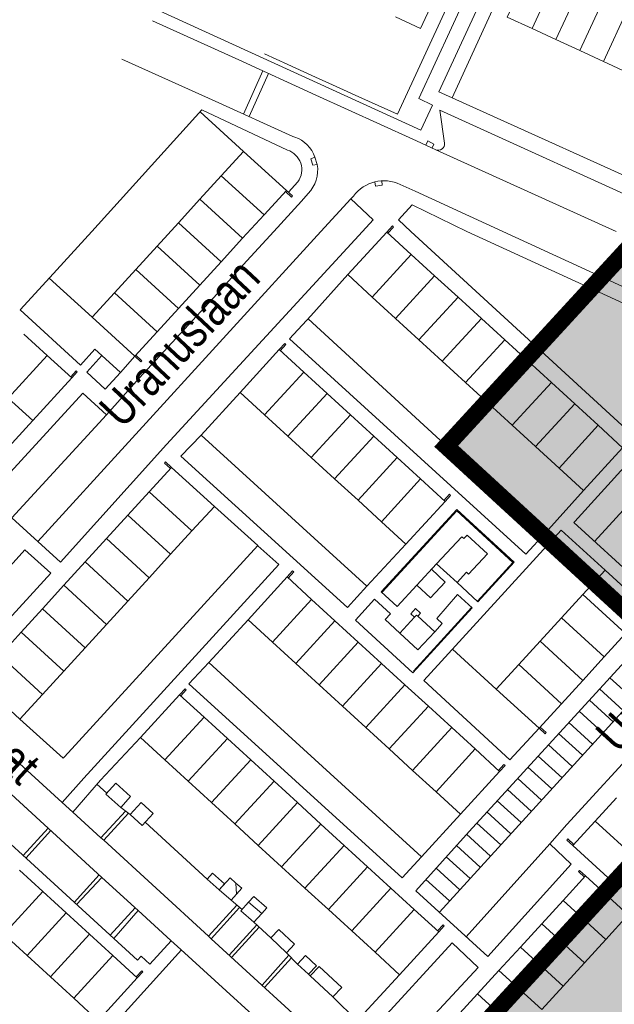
# Model space of a CAD drawing. Header units: metres. Extents: x 111546 to 149831, y 498798 to 507863.
# Tile 38 of 256: x 112635 to 112652, y 500544 to 500573. Entities that reach past the tile are written whole.
import ezdxf

# ---------------------------------------------------------------- set-up
doc = ezdxf.new("R2010")
doc.units = ezdxf.units.M
for name, color, linetype in [('bladindeeling kader-4', 170, 'Continuous'), ('bladindeling hatch kader 1', 254, 'Continuous'), ('bladindeling hatch kader 2', 254, 'Continuous')]:
    doc.layers.add(name, color=color, linetype=linetype)
doc.layers.add('bladindeling', color=7, linetype='Continuous', lineweight=5)
doc.styles.add('Zaanstad', font='ARIALN.TTF')

msp = doc.modelspace()

# ---------------------------------------------------------------- hatches: boundary and pattern name
at = {"layer": 'bladindeling hatch kader 1'}
h = msp.add_hatch(color=256, dxfattribs=at)
h.dxf.hatch_style = 1
h.paths.add_polyline_path([(112666.384, 500581.2794), (112692.3442, 500557.4199), (112673.3546, 500536.7585), (112647.3945, 500560.6181)])
at = {"layer": 'bladindeling hatch kader 2'}
h = msp.add_hatch(color=256, dxfattribs=at)
h.dxf.hatch_style = 1
h.paths.add_polyline_path([(112657.3788, 500553.2568), (112683.3389, 500529.3973), (112664.3494, 500508.7359), (112638.3893, 500532.5954)])

# ---------------------------------------------------------------- linework, layer by layer
at = {"layer": 'bladindeeling kader-4', "linetype": 'ByBlock', "const_width": 0.5}
for points in [[(112666.384, 500581.2794), (112692.3442, 500557.4199), (112673.3546, 500536.7585), (112647.3945, 500560.6181)], [(112657.3788, 500553.2568), (112683.3389, 500529.3973), (112664.3494, 500508.7359), (112638.3893, 500532.5954)]]:
    msp.add_lwpolyline(points, close=True, dxfattribs=at)
at = {"layer": 'bladindeling'}
for p, q in [((112649.9057, 500575.9873), (112647.5708, 500570.8711)), ((112650.6262, 500574.4264), (112649.923, 500572.9103)), ((112651.3264, 500574.1027), (112650.6232, 500572.5866)), ((112652.0266, 500573.779), (112651.3234, 500572.2627)), ((112652.7268, 500573.4553), (112652.0238, 500571.939)), ((112649.923, 500572.9103), (112650.6232, 500572.5866)), ((112650.6232, 500572.5866), (112651.3234, 500572.2627)), ((112642.0457, 500572.1665), (112642.7307, 500571.8549)), ((112651.3234, 500572.2627), (112652.0238, 500571.939)), ((112642.7307, 500571.8549), (112643.439, 500571.5327)), ((112652.0238, 500571.939), (112652.724, 500571.6153)), ((112641.4234, 500570.3944), (112641.9913, 500571.6679)), ((112641.5912, 500570.3184), (112642.1583, 500571.5917)), ((112643.439, 500571.5327), (112644.1532, 500571.2078)), ((112644.1532, 500571.2078), (112644.8212, 500570.9039)), ((112641.4275, 500569.2943), (112640.1458, 500570.4564)), ((112642.9392, 500569.7133), (112642.8759, 500569.7362)), ((112646.5235, 500569.6034), (112647.0845, 500569.3446)), ((112641.4275, 500569.2943), (112640.7687, 500568.5728)), ((112647.0845, 500569.3446), (112652.3962, 500566.939)), ((112643.5295, 500569.1261), (112643.5985, 500568.9089)), ((112640.7687, 500568.5728), (112640.1404, 500567.8848)), ((112642.0293, 500567.4249), (112640.7687, 500568.5728)), ((112643.0266, 500568.3991), (112642.7471, 500568.0924)), ((112643.3272, 500568.0551), (112643.1289, 500567.8329)), ((112640.1404, 500567.8848), (112639.5121, 500567.1968)), ((112640.1404, 500567.8848), (112641.4008, 500566.7365)), ((112642.3145, 500566.939), (112643.1289, 500567.8329)), ((112643.7072, 500566.939), (112644.5895, 500567.8986)), ((112639.5121, 500567.1968), (112638.8838, 500566.5088)), ((112639.5121, 500567.1968), (112640.7725, 500566.0486)), ((112641.4008, 500566.7365), (112642.0293, 500567.4249)), ((112635.3723, 500557.8098), (112643.7072, 500566.939)), ((112641.4199, 500565.9572), (112642.3145, 500566.939)), ((112640.7725, 500566.0486), (112641.4008, 500566.7365)), ((112638.8838, 500566.5088), (112638.2557, 500565.8208)), ((112638.8838, 500566.5088), (112640.1442, 500565.3606)), ((112640.1442, 500565.3606), (112640.7725, 500566.0486)), ((112645.2161, 500565.0071), (112646.3666, 500566.2623)), ((112646.3666, 500566.2623), (112647.0537, 500565.6337)), ((112638.2557, 500565.8208), (112637.6274, 500565.1327)), ((112638.2557, 500565.8208), (112639.5159, 500564.6727)), ((112636.9686, 500564.4113), (112635.7079, 500565.5652)), ((112643.4094, 500564.456), (112644.4953, 500565.6665)), ((112645.9032, 500564.3783), (112647.0537, 500565.6337)), ((112647.0537, 500565.6337), (112647.7411, 500565.005)), ((112639.5159, 500564.6727), (112640.1442, 500565.3606)), ((112637.6274, 500565.1327), (112638.8876, 500563.9847)), ((112645.9032, 500564.3783), (112645.2161, 500565.0071)), ((112646.5904, 500563.7494), (112647.7411, 500565.005)), ((112647.7411, 500565.005), (112648.4282, 500564.3764)), ((112638.8876, 500563.9847), (112639.5159, 500564.6727)), ((112650.2555, 500557.9976), (112643.3293, 500564.3702)), ((112646.5904, 500563.7494), (112645.9032, 500564.3783)), ((112647.2773, 500563.1208), (112648.4282, 500564.3764)), ((112648.4282, 500564.3764), (112649.1155, 500563.7477)), ((112634.9612, 500563.919), (112635.6482, 500563.2916)), ((112647.2773, 500563.1208), (112646.5904, 500563.7494)), ((112647.9645, 500562.492), (112649.1155, 500563.7477)), ((112649.1155, 500563.7477), (112649.8026, 500563.1191)), ((112635.6482, 500563.2916), (112634.4999, 500562.0343)), ((112638.2287, 500563.2634), (112637.8011, 500562.79)), ((112647.9645, 500562.492), (112647.2773, 500563.1208)), ((112648.6516, 500561.8633), (112649.8026, 500563.1191)), ((112649.8026, 500563.1191), (112650.4899, 500562.4906)), ((112642.0457, 500561.5432), (112643.1975, 500562.7997)), ((112643.1975, 500562.7997), (112643.8857, 500562.1705)), ((112648.6516, 500561.8633), (112647.9645, 500562.492)), ((112649.3387, 500561.2345), (112650.4899, 500562.4906)), ((112650.4899, 500562.4906), (112651.1771, 500561.8619)), ((112640.1762, 500560.9404), (112641.3248, 500562.2027)), ((112642.0457, 500561.5432), (112641.3248, 500562.2027)), ((112642.7337, 500560.9139), (112643.8857, 500562.1705)), ((112643.8857, 500562.1705), (112644.5737, 500561.5412)), ((112649.3387, 500561.2345), (112648.6516, 500561.8633)), ((112650.0259, 500560.6057), (112651.1771, 500561.8619)), ((112651.1771, 500561.8619), (112651.8651, 500561.2326)), ((112642.7337, 500560.9139), (112642.0457, 500561.5432)), ((112643.4217, 500560.2845), (112644.5737, 500561.5412)), ((112644.5737, 500561.5412), (112645.2617, 500560.9118)), ((112633.4896, 500559.477), (112635.2213, 500561.3754)), ((112650.0259, 500560.6057), (112649.3387, 500561.2345)), ((112651.8651, 500561.2326), (112650.7168, 500559.9736)), ((112640.1762, 500560.9404), (112645.0584, 500556.4988)), ((112643.4217, 500560.2845), (112642.7337, 500560.9139)), ((112644.1095, 500559.6552), (112645.2617, 500560.9118)), ((112645.2617, 500560.9118), (112645.9497, 500560.2826)), ((112650.7168, 500559.9736), (112650.0259, 500560.6057)), ((112644.1095, 500559.6552), (112643.4217, 500560.2845)), ((112644.7975, 500559.0259), (112645.9497, 500560.2826)), ((112645.9497, 500560.2826), (112646.6377, 500559.6533)), ((112644.7975, 500559.0259), (112644.1095, 500559.6552)), ((112646.6377, 500559.6533), (112645.4862, 500558.396)), ((112638.6466, 500559.273), (112638.0214, 500558.589)), ((112639.9077, 500558.1253), (112638.6466, 500559.273)), ((112650.3197, 500558.0671), (112651.4375, 500559.3139)), ((112640.5668, 500558.8463), (112641.8451, 500557.6913)), ((112645.4862, 500558.396), (112644.7975, 500559.0259)), ((112638.0214, 500558.589), (112637.3922, 500557.9008)), ((112638.0214, 500558.589), (112639.2784, 500557.4368)), ((112639.2784, 500557.4368), (112639.9077, 500558.1253)), ((112636.1573, 500551.4786), (112641.8451, 500557.6913)), ((112637.3922, 500557.9008), (112636.7632, 500557.2125)), ((112637.3922, 500557.9008), (112638.6494, 500556.7486)), ((112645.0584, 500556.4988), (112646.207, 500557.7365)), ((112631.7913, 500554.0568), (112634.9856, 500557.5656)), ((112634.9856, 500557.5656), (112635.7548, 500556.8805)), ((112638.6494, 500556.7486), (112639.2784, 500557.4368)), ((112636.7632, 500557.2125), (112636.1342, 500556.5243)), ((112636.7632, 500557.2125), (112638.0202, 500556.0604)), ((112632.5367, 500553.3709), (112635.7548, 500556.8805)), ((112638.0202, 500556.0604), (112638.6494, 500556.7486)), ((112642.7097, 500556.7684), (112643.4306, 500556.1089)), ((112636.1342, 500556.5243), (112635.5051, 500555.836)), ((112636.1342, 500556.5243), (112637.391, 500555.3721)), ((112651.4129, 500556.2507), (112650.7846, 500555.563)), ((112652.6736, 500555.1036), (112651.4129, 500556.2507)), ((112637.391, 500555.3721), (112638.0202, 500556.0604)), ((112642.2796, 500554.8521), (112643.4306, 500556.1089)), ((112643.4306, 500556.1089), (112644.1181, 500555.4801)), ((112635.5051, 500555.836), (112634.8761, 500555.1478)), ((112635.5051, 500555.836), (112636.762, 500554.6839)), ((112646.4294, 500553.9995), (112648.1397, 500555.8716)), ((112636.762, 500554.6839), (112637.391, 500555.3721)), ((112641.5589, 500555.5117), (112640.4005, 500554.2512)), ((112642.9669, 500554.2231), (112644.1181, 500555.4801)), ((112644.1181, 500555.4801), (112644.8056, 500554.8511)), ((112650.7846, 500555.563), (112650.1566, 500554.8759)), ((112650.7846, 500555.563), (112652.0439, 500554.4142)), ((112634.8761, 500555.1478), (112634.2471, 500554.4595)), ((112634.8761, 500555.1478), (112636.1329, 500553.9958)), ((112652.0439, 500554.4142), (112652.6736, 500555.1036)), ((112642.9669, 500554.2231), (112642.2796, 500554.8521)), ((112643.6544, 500553.5941), (112644.8056, 500554.8511)), ((112644.8056, 500554.8511), (112645.493, 500554.2223)), ((112647.1934, 500546.9039), (112654.4143, 500554.8184)), ((112650.1566, 500554.8759), (112649.5288, 500554.1887)), ((112650.1566, 500554.8759), (112651.416, 500553.7271)), ((112634.2471, 500554.4595), (112635.5039, 500553.3076)), ((112636.1329, 500553.9958), (112636.762, 500554.6839)), ((112648.8697, 500553.4675), (112647.5785, 500554.6466)), ((112640.4005, 500554.2512), (112641.9488, 500552.8349)), ((112643.6544, 500553.5941), (112642.9669, 500554.2231)), ((112644.3417, 500552.9651), (112645.493, 500554.2223)), ((112645.493, 500554.2223), (112646.1805, 500553.5934)), ((112649.5288, 500554.1887), (112648.8697, 500553.4675)), ((112649.5288, 500554.1887), (112650.788, 500553.0398)), ((112651.416, 500553.7271), (112652.0439, 500554.4142)), ((112635.5039, 500553.3076), (112636.1329, 500553.9958)), ((112644.3417, 500552.9651), (112643.6544, 500553.5941)), ((112645.029, 500552.3361), (112646.1805, 500553.5934)), ((112646.1805, 500553.5934), (112646.868, 500552.9646)), ((112649.2694, 500551.3922), (112646.7323, 500553.7199)), ((112650.788, 500553.0398), (112651.416, 500553.7271)), ((112652.2125, 500553.8029), (112652.9091, 500553.1688)), ((112634.8448, 500552.5866), (112635.5039, 500553.3076)), ((112651.9108, 500553.4739), (112652.6083, 500552.8391)), ((112651.6093, 500553.1449), (112652.3074, 500552.5092)), ((112641.9488, 500552.8349), (112642.1779, 500552.6241)), ((112645.029, 500552.3361), (112644.3417, 500552.9651)), ((112645.7163, 500551.707), (112646.868, 500552.9646)), ((112646.868, 500552.9646), (112647.5555, 500552.3356)), ((112651.3078, 500552.8158), (112652.0066, 500552.1794)), ((112640.265, 500552.6426), (112639.1124, 500551.3862)), ((112640.9523, 500552.0138), (112640.265, 500552.6426)), ((112642.1779, 500552.6241), (112646.671, 500548.5334)), ((112651.0063, 500552.4868), (112651.7058, 500551.8497)), ((112645.7163, 500551.707), (112645.029, 500552.3361)), ((112646.4036, 500551.078), (112647.5555, 500552.3356)), ((112647.5555, 500552.3356), (112648.2433, 500551.7064)), ((112650.1291, 500552.3186), (112649.2694, 500551.3922)), ((112650.7046, 500552.1576), (112651.405, 500551.52)), ((112637.2137, 500550.7912), (112638.3916, 500552.0456)), ((112638.3916, 500552.0456), (112639.1124, 500551.3862)), ((112640.9523, 500552.0138), (112639.7997, 500550.7574)), ((112641.6396, 500551.385), (112640.9523, 500552.0138)), ((112650.4031, 500551.8286), (112651.1041, 500551.1903)), ((112646.4036, 500551.078), (112645.7163, 500551.707)), ((112648.2433, 500551.7064), (112647.0945, 500550.4459)), ((112639.1124, 500551.3862), (112639.7997, 500550.7574)), ((112641.6396, 500551.385), (112640.487, 500550.1285)), ((112642.3269, 500550.7562), (112641.6396, 500551.385)), ((112650.1016, 500551.4995), (112650.8033, 500550.8606)), ((112647.0945, 500550.4459), (112646.4036, 500551.078)), ((112649.8, 500551.1705), (112650.5025, 500550.5308)), ((112637.2137, 500550.7912), (112636.3988, 500549.8511)), ((112637.1117, 500550.6736), (112637.4051, 500550.4096)), ((112639.7997, 500550.7574), (112640.487, 500550.1285)), ((112642.3269, 500550.7562), (112641.1743, 500549.4997)), ((112643.0142, 500550.1275), (112642.3269, 500550.7562)), ((112649.4984, 500550.8415), (112650.2017, 500550.2011)), ((112649.1968, 500550.5124), (112649.9008, 500549.8714)), ((112640.487, 500550.1285), (112641.1743, 500549.4997)), ((112643.0142, 500550.1275), (112641.8616, 500548.8709)), ((112643.7015, 500549.4987), (112643.0142, 500550.1275)), ((112648.8953, 500550.1832), (112649.6, 500549.5417)), ((112651.778, 500549.584), (112652.4058, 500550.2706)), ((112637.2264, 500549.09), (112637.954, 500549.881)), ((112637.3126, 500549.0207), (112638.0408, 500549.8165)), ((112638.0906, 500549.7797), (112637.8123, 500549.9861)), ((112648.5938, 500549.8542), (112649.2992, 500549.212)), ((112640.3554, 500547.8762), (112638.5322, 500549.5556)), ((112647.8152, 500549.7863), (112646.671, 500548.5334)), ((112648.2921, 500549.5252), (112648.9984, 500548.8822)), ((112653.039, 500548.4362), (112651.778, 500549.584)), ((112635.6709, 500549.3764), (112634.9339, 500548.5701)), ((112635.7515, 500549.3035), (112635.0175, 500548.4937)), ((112641.1743, 500549.4997), (112641.8616, 500548.8709)), ((112643.7015, 500549.4987), (112642.5489, 500548.2421)), ((112644.3888, 500548.8698), (112643.7015, 500549.4987)), ((112647.9906, 500549.1961), (112648.6975, 500548.5525)), ((112641.8616, 500548.8709), (112642.5489, 500548.2421)), ((112644.3888, 500548.8698), (112643.2361, 500547.6132)), ((112645.0761, 500548.241), (112644.3888, 500548.8698)), ((112647.6932, 500548.8633), (112648.3953, 500548.224)), ((112650.4469, 500548.9122), (112647.9863, 500546.1822)), ((112647.395, 500548.5312), (112648.0959, 500547.8931)), ((112635.5142, 500547.515), (112634.8264, 500548.1435)), ((112642.5489, 500548.2421), (112643.2361, 500547.6132)), ((112645.0761, 500548.241), (112643.9234, 500546.9844)), ((112645.7634, 500547.6122), (112645.0761, 500548.241)), ((112647.0967, 500548.1991), (112647.7944, 500547.564)), ((112637.1784, 500547.9983), (112636.4416, 500547.1925)), ((112637.2543, 500547.9275), (112636.509, 500547.1309)), ((112646.7985, 500547.8671), (112647.4939, 500547.234)), ((112635.5142, 500547.515), (112634.3642, 500546.2575)), ((112636.2018, 500546.8864), (112635.5142, 500547.515)), ((112641.2032, 500547.7617), (112641.2161, 500547.4304)), ((112643.2361, 500547.6132), (112643.9234, 500546.9844)), ((112645.7634, 500547.6122), (112644.6107, 500546.3556)), ((112646.4518, 500546.9823), (112645.7634, 500547.6122)), ((112641.0596, 500547.2555), (112641.3873, 500546.9829)), ((112650.2051, 500546.5621), (112650.8338, 500547.2501)), ((112650.8338, 500547.2501), (112652.0912, 500546.1019)), ((112638.2388, 500547.0284), (112637.503, 500546.2226)), ((112638.3283, 500546.9491), (112637.6029, 500546.1315)), ((112640.3945, 500546.2008), (112641.2294, 500547.1143)), ((112640.4729, 500546.1239), (112641.3114, 500547.046)), ((112643.9234, 500546.9844), (112644.6107, 500546.3556)), ((112645.3016, 500545.7236), (112646.4518, 500546.9823)), ((112636.2018, 500546.8864), (112635.0519, 500545.6289)), ((112636.8897, 500546.2579), (112636.2018, 500546.8864)), ((112641.7337, 500546.6055), (112642.2297, 500546.1483)), ((112640.9996, 500545.6428), (112641.8136, 500546.5317)), ((112641.077, 500545.5721), (112641.8902, 500546.4612)), ((112644.6107, 500546.3556), (112645.3016, 500545.7236)), ((112649.5766, 500545.8741), (112650.2051, 500546.5621)), ((112650.2051, 500546.5621), (112651.4631, 500545.4137)), ((112634.3642, 500546.2575), (112635.0519, 500545.6289)), ((112636.8897, 500546.2579), (112635.7395, 500545.0002)), ((112637.5783, 500545.6282), (112636.8897, 500546.2579)), ((112652.0912, 500546.1019), (112651.4631, 500545.4137)), ((112639.5971, 500545.7935), (112635.3795, 500541.1392)), ((112644.394, 500542.5499), (112647.5732, 500546.0018)), ((112647.5732, 500546.0018), (112648.3336, 500545.2795)), ((112648.948, 500545.1863), (112649.5766, 500545.8741)), ((112649.5766, 500545.8741), (112650.8348, 500544.7254)), ((112635.0519, 500545.6289), (112635.7395, 500545.0002)), ((112636.4294, 500544.3697), (112637.5783, 500545.6282)), ((112641.9703, 500544.7556), (112642.7581, 500545.6406)), ((112642.0451, 500544.6874), (112642.8408, 500545.5568)), ((112642.6908, 500545.7085), (112643.0183, 500545.3771)), ((112648.3193, 500544.4983), (112648.948, 500545.1863)), ((112648.948, 500545.1863), (112650.2065, 500544.0372)), ((112651.4631, 500545.4137), (112650.8348, 500544.7254)), ((112635.7395, 500545.0002), (112636.4294, 500544.3697)), ((112643.3886, 500545.0284), (112643.3406, 500545.0769)), ((112644.8642, 500543.8029), (112646.0223, 500545.0642)), ((112650.8348, 500544.7254), (112650.2065, 500544.0372)), ((112644.0541, 500544.4091), (112644.7712, 500543.7073)), ((112647.6903, 500543.8098), (112648.3193, 500544.4983)), ((112648.3193, 500544.4983), (112649.5782, 500543.349))]:
    msp.add_line(p, q, dxfattribs=at)
for points in [[(112644.8212, 500570.9039), (112645.9604, 500570.3857), (112648.1692, 500575.1743)], [(112648.1692, 500575.1743), (112648.5116, 500575.0159), (112646.5881, 500570.8525), (112646.9908, 500570.6564), (112646.6514, 500569.9211)], [(112656.2646, 500566.939), (112654.7584, 500567.6275), (112654.5157, 500567.7371), (112654.367, 500567.8041), (112654.1771, 500567.8898), (112647.5708, 500570.8711), (112647.1745, 500571.0499), (112649.0668, 500575.1469)], [(112646.6067, 500574.7716), (112647.3417, 500574.4318), (112646.6384, 500572.9135), (112645.9034, 500573.2534)], [(112650.6262, 500574.4264), (112649.8916, 500574.7661), (112649.1886, 500573.2498), (112649.923, 500572.9103)], [(112638.9211, 500573.4978), (112638.9517, 500573.4326), (112646.6514, 500569.9211)], [(112638.7455, 500573.139), (112641.2885, 500571.9887), (112643.5584, 500570.9526), (112646.416, 500569.6567), (112646.5235, 500569.6034)], [(112642.8759, 500569.7362), (112640.5909, 500570.7716), (112637.8389, 500572.0056)], [(112636.9567, 500566.939), (112640.203, 500570.5195), (112642.7189, 500569.3348)], [(112647.3436, 500569.5374), (112647.2037, 500570.5123), (112654.0286, 500567.4099), (112653.814, 500566.939)], [(112646.9839, 500569.3972), (112647.0328, 500569.51), (112646.8491, 500569.6005), (112646.7939, 500569.4787)], [(112642.0293, 500567.4249), (112642.6881, 500568.1463), (112641.4275, 500569.2943)], [(112643.5985, 500568.9089), (112643.4715, 500568.8876), (112643.4094, 500569.0773), (112643.5295, 500569.1261)], [(112645.5025, 500568.4276), (112645.5094, 500568.3021), (112645.315, 500568.2744), (112645.2906, 500568.3967)], [(112642.6881, 500568.1463), (112642.8661, 500567.9841), (112642.836, 500567.951), (112642.658, 500568.1132)], [(112646.0422, 500568.3172), (112646.4841, 500568.1229), (112649.058, 500566.939)], [(112644.9287, 500566.939), (112645.245, 500567.2828), (112644.5895, 500567.8986), (112644.6649, 500567.9801)], [(112648.0051, 500566.939), (112646.3962, 500567.7192), (112645.9892, 500567.2758), (112646.3563, 500566.939)], [(112641.4199, 500565.9572), (112640.6495, 500565.1058), (112638.3546, 500562.6167), (112637.389, 500561.5369), (112636.6953, 500562.1808), (112633.9058, 500559.148), (112634.6024, 500558.5071), (112636.039, 500557.2059), (112639.1611, 500560.6662), (112644.9287, 500566.939)], [(112636.6258, 500562.9983), (112634.8537, 500564.632), (112635.7269, 500565.5861), (112636.9567, 500566.939)], [(112645.2161, 500565.0071), (112644.4953, 500565.6665), (112645.6458, 500566.9218), (112646.3666, 500566.2623)], [(112645.6458, 500566.9218), (112645.8085, 500567.0993), (112645.8413, 500567.069), (112645.6788, 500566.8915)], [(112646.3563, 500566.939), (112652.9321, 500560.9039), (112655.3265, 500563.5787), (112648.0051, 500566.939)], [(112649.058, 500566.939), (112652.5887, 500565.3179), (112655.6657, 500563.9373), (112659.4187, 500562.2414)], [(112637.6274, 500565.1327), (112636.9686, 500564.4113), (112638.2287, 500563.2634), (112638.8876, 500563.9847)], [(112643.4094, 500564.456), (112642.7799, 500563.7823), (112649.7412, 500557.4435), (112650.3197, 500558.0671)], [(112637.2552, 500563.2866), (112637.0465, 500563.472), (112636.6258, 500562.9983)], [(112641.3248, 500562.2027), (112642.4767, 500563.4591), (112643.1975, 500562.7997)], [(112642.4767, 500563.4591), (112642.6394, 500563.6366), (112642.6723, 500563.6063), (112642.5097, 500563.4288)], [(112651.1762, 500558.406), (112655.7386, 500563.4196), (112659.246, 500561.8463)], [(112635.6482, 500563.2916), (112636.3695, 500562.6327), (112635.2213, 500561.3754), (112634.4999, 500562.0343)], [(112638.2588, 500563.2964), (112638.4368, 500563.134), (112638.4067, 500563.101), (112638.2287, 500563.2634)], [(112636.3367, 500562.6629), (112636.4992, 500562.8404), (112636.5322, 500562.8102), (112636.3695, 500562.6327)], [(112651.7583, 500557.8172), (112656.2292, 500562.6858), (112657.4992, 500561.5203)], [(112637.3919, 500561.54), (112637.389, 500561.5369), (112634.6024, 500558.5071)], [(112651.8651, 500561.2326), (112652.5859, 500560.5732), (112651.4375, 500559.3139), (112650.7168, 500559.9736)], [(112640.1762, 500560.9404), (112639.5842, 500560.3267), (112644.4846, 500555.869), (112645.0584, 500556.4988)], [(112659.7627, 500560.6846), (112659.5109, 500560.3972), (112654.9392, 500555.3982), (112654.4143, 500554.8184), (112653.7213, 500555.4495), (112648.0701, 500549.2828), (112646.5003, 500547.535), (112648.6222, 500545.6032), (112651.0709, 500548.3205), (112650.4469, 500548.9122), (112650.9504, 500549.4887), (112653.2369, 500551.9753), (112654.8664, 500553.7758), (112655.5032, 500553.1813), (112661.6502, 500559.9037), (112661.003, 500560.5181)], [(112639.9077, 500558.1253), (112640.5668, 500558.8463), (112639.3057, 500559.9942), (112638.6466, 500559.273)], [(112639.2756, 500559.961), (112639.0974, 500560.1232), (112639.1275, 500560.1562), (112639.3057, 500559.9942)], [(112646.6377, 500559.6533), (112647.3587, 500558.994), (112646.207, 500557.7365), (112645.4862, 500558.396)], [(112648.9057, 500538.423), (112645.5632, 500541.4791), (112645.1741, 500541.8306), (112644.4093, 500542.5363), (112644.0204, 500542.8827), (112640.4729, 500546.1239), (112640.3945, 500546.2008), (112637.3126, 500549.0207), (112637.2264, 500549.09), (112636.3988, 500549.8511), (112636.0887, 500550.1277), (112632.5367, 500553.3709), (112631.7913, 500554.0568), (112628.066, 500557.4567), (112628.0818, 500557.4741), (112625.8076, 500559.5339)], [(112647.3257, 500559.0241), (112647.4884, 500559.2018), (112647.5214, 500559.1715), (112647.3587, 500558.994)], [(112645.5068, 500556.32), (112647.7027, 500558.7192), (112649.357, 500557.1978), (112648.3124, 500556.0587)], [(112653.0419, 500556.6469), (112651.1473, 500558.3741), (112651.1762, 500558.406)], [(112652.072, 500556.9718), (112650.7782, 500558.1507), (112646.7323, 500553.7199)], [(112647.7139, 500556.6086), (112647.9911, 500556.9115), (112648.0546, 500556.8533), (112648.6059, 500557.4476), (112648.0071, 500557.9964), (112647.9172, 500557.9015), (112647.8518, 500557.955), (112647.1124, 500557.1595)], [(112642.4669, 500557.1404), (112641.8496, 500557.6872), (112641.8451, 500557.6913)], [(112636.0887, 500550.1277), (112636.7264, 500550.8463), (112642.4669, 500557.1404)], [(112626.4727, 500555.6428), (112627.38, 500556.6387), (112627.3437, 500556.6717), (112627.5001, 500556.8416), (112630.1088, 500554.4571), (112630.4781, 500554.1151), (112632.6704, 500552.1158), (112632.7555, 500552.0413), (112637.2543, 500547.9275), (112638.3283, 500546.9491), (112639.2865, 500546.0692), (112639.5845, 500545.8048), (112643.0288, 500542.6684)], [(112642.2796, 500554.8521), (112641.5589, 500555.5117), (112642.7097, 500556.7684)], [(112642.7097, 500556.7684), (112642.8725, 500556.9459), (112642.9055, 500556.9156), (112642.7428, 500556.7381)], [(112646.9621, 500556.9945), (112647.3675, 500556.6189), (112646.9342, 500556.1514), (112646.5283, 500556.5276)], [(112652.6736, 500555.1036), (112653.3327, 500555.8248), (112652.072, 500556.9718), (112651.4129, 500556.2507)], [(112646.4148, 500553.9442), (112648.1621, 500555.8571), (112647.73, 500556.2575), (112647.1162, 500555.5515), (112647.2748, 500555.4013), (112647.0548, 500555.1571), (112646.5629, 500554.6277), (112646.0283, 500555.1144), (112645.5971, 500555.513), (112645.7526, 500555.6825), (112645.2801, 500556.1132)], [(112646.4148, 500553.9442), (112644.7216, 500555.4959), (112645.2801, 500556.1132)], [(112647.0548, 500555.1571), (112646.5594, 500555.6148), (112646.5202, 500555.6468), (112646.4624, 500555.586), (112646.0283, 500555.1144)], [(112646.5594, 500555.6148), (112646.6377, 500555.7037), (112646.4856, 500555.8392), (112646.3499, 500555.6891), (112646.4624, 500555.586)], [(112634.2471, 500554.4595), (112633.588, 500553.7384), (112634.8448, 500552.5866)], [(112640.4005, 500554.2512), (112639.815, 500553.6278), (112646.0924, 500547.9098), (112646.671, 500548.5334)], [(112640.265, 500552.6426), (112639.5443, 500553.3021), (112638.3916, 500552.0456)], [(112639.5443, 500553.3021), (112639.707, 500553.4796), (112639.7398, 500553.4495), (112639.5773, 500553.272)], [(112648.8697, 500553.4675), (112650.1291, 500552.3186), (112650.788, 500553.0398)], [(112639.2909, 500546.0652), (112638.6659, 500545.3741), (112638.4115, 500545.61), (112638.303, 500545.4918), (112631.1774, 500552.0023), (112631.2935, 500552.1292), (112631.0439, 500552.3377), (112631.6723, 500553.025)], [(112634.8448, 500552.5866), (112636.1131, 500551.4333), (112636.1573, 500551.4786)], [(112650.1291, 500552.3186), (112650.3071, 500552.1564), (112650.3372, 500552.1894), (112650.1592, 500552.3516)], [(112648.2433, 500551.7064), (112648.9641, 500551.047), (112647.8152, 500549.7863), (112647.0945, 500550.4459)], [(112648.9313, 500551.0773), (112649.0938, 500551.2548), (112649.1268, 500551.2245), (112648.9641, 500551.047)], [(112653.039, 500548.4362), (112652.3797, 500547.7152), (112651.1188, 500548.863), (112651.778, 500549.584)], [(112651.1188, 500548.863), (112650.9407, 500549.025), (112650.9708, 500549.0582), (112651.1489, 500548.896)], [(112651.4626, 500547.9383), (112651.2851, 500548.101), (112651.3152, 500548.1339), (112651.4929, 500547.9713)], [(112641.2161, 500547.4304), (112641.0596, 500547.2555), (112640.712, 500547.5654), (112641.0283, 500547.9184), (112641.2032, 500547.7617)], [(112650.8338, 500547.2501), (112651.4929, 500547.9713), (112652.75, 500546.8234), (112652.0912, 500546.1019)], [(112641.2161, 500547.4304), (112641.375, 500547.6077), (112641.2032, 500547.7617)], [(112641.577, 500547.1944), (112641.7276, 500547.3671), (112642.1122, 500547.0357), (112641.9616, 500546.863)], [(112645.3016, 500545.7236), (112646.0223, 500545.0642), (112647.1724, 500546.3229), (112646.4518, 500546.9823)], [(112647.1396, 500546.3532), (112647.3021, 500546.5307), (112647.3351, 500546.5004), (112647.1724, 500546.3229)], [(112636.4294, 500544.3697), (112637.1506, 500543.7106), (112638.2995, 500544.9691), (112637.5783, 500545.6282)], [(112638.2665, 500544.9994), (112638.4292, 500545.1769), (112638.4622, 500545.1466), (112638.2995, 500544.9691)], [(112648.3336, 500545.2795), (112645.8002, 500542.5499), (112645.1547, 500541.8483)]]:
    msp.add_lwpolyline(points, dxfattribs=at)
for points in [[(112637.2552, 500563.2866), (112637.8011, 500562.79), (112637.3563, 500562.3012), (112636.8104, 500562.7976)], [(112645.9548, 500555.9027), (112645.4801, 500556.3274), (112647.7029, 500558.7546), (112649.3905, 500557.2032), (112648.3277, 500556.0393), (112647.7139, 500556.6086), (112647.1124, 500557.1595)], [(112637.3768, 500550.3779), (112637.6642, 500550.6977), (112638.0998, 500550.3059), (112637.8123, 500549.9861)], [(112638.4411, 500549.4567), (112638.0906, 500549.7797), (112638.4168, 500550.1339), (112638.7674, 500549.811)], [(112640.712, 500547.5654), (112640.3554, 500547.8762), (112640.5097, 500548.0532), (112640.8663, 500547.7424)], [(112641.577, 500547.1944), (112641.9616, 500546.863), (112641.7337, 500546.6055), (112641.3518, 500546.9435)], [(112642.6908, 500545.7085), (112642.2297, 500546.1483), (112642.4671, 500546.3974), (112642.9282, 500545.9576)], [(112643.3406, 500545.0769), (112643.0183, 500545.3771), (112643.2529, 500545.6287), (112643.5751, 500545.3286)], [(112644.3191, 500544.6886), (112643.6537, 500545.3079), (112643.3886, 500545.0284), (112644.0541, 500544.4091)]]:
    msp.add_lwpolyline(points, close=True, dxfattribs=at)
for centre, radius, start, end in [((112642.6304, 500568.8126), 0.9522, 19.22446, 71.07683), ((112647.1591, 500569.5147), 0.1858, 246.32963, 6.99509), ((112642.5314, 500568.7547), 0.6096, 324.31415, 72.09382), ((112642.627, 500568.7475), 0.9848, 315.32138, 9.42982), ((112645.5567, 500567.3188), 1.1102, 64.06442, 143.44172)]:
    msp.add_arc(centre, radius, start, end, dxfattribs=at)

# ---------------------------------------------------------------- texts
at = {"layer": 'bladindeling', "color": 2, "style": 'Zaanstad'}
for s, height, rotation, p in [('Uranuslaan', 1.03199, 46.94974, (112637.8527, 500561.1033)), ('Uranuslaan', 1.03199, 47.58485, (112652.4831, 500551.5317)), ('Saturnusstraat', 1.031992, 317.51286, (112629.1645, 500555.794))]:
    msp.add_text(s, height=height, rotation=rotation, dxfattribs=at).set_placement(p)

doc.saveas('drawing.dxf')
